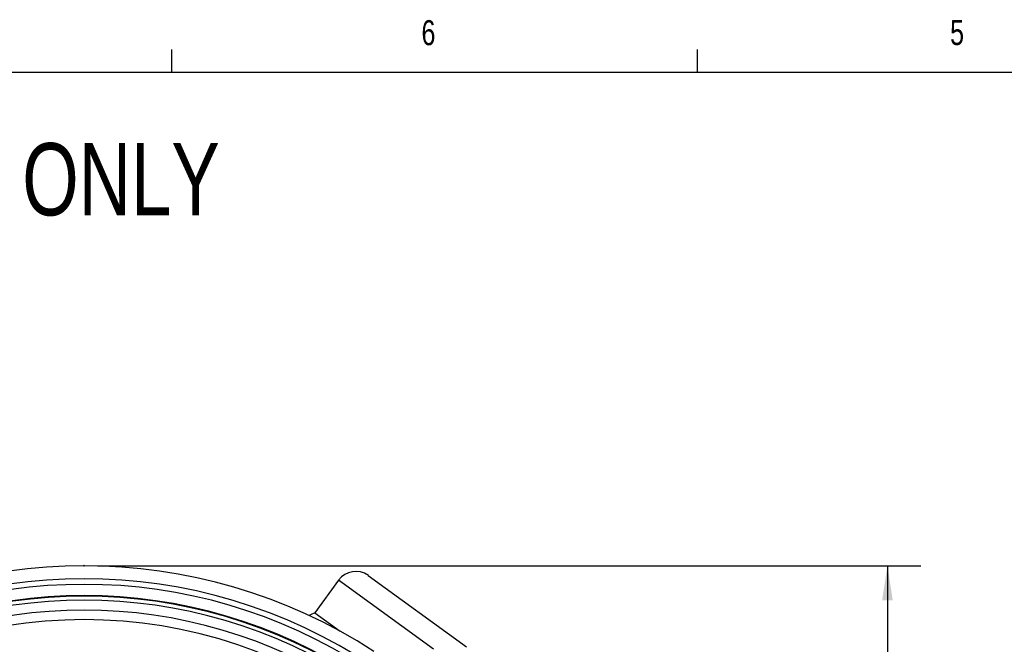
# Model space of a CAD drawing. Header units: inches. Extents: x 0.4 to 16.6, y 0.2 to 10.8.
# Tile 7 of 16: x 4 to 7.7, y 8.5 to 10.8. Entities that reach past the tile are written whole.
import ezdxf

# ---------------------------------------------------------------- set-up
doc = ezdxf.new("R2010")
doc.units = ezdxf.units.IN
doc.header["$MEASUREMENT"] = 0
doc.header["$PDSIZE"] = -1
doc.layers.add('BORDER', color=7, linetype='Continuous', lineweight=25)
doc.layers.add('SLD-0', color=7, linetype='Continuous', lineweight=25)
doc.styles.add('SLDTEXTSTYLE0', font='TXT', dxfattribs={"width": 0.75})
doc.dimstyles.new('SLDDIMSTYLE0', dxfattribs={"dimtxt": 0.145833, "dimasz": 0.13, "dimexe": 0, "dimexo": 0.0625, "dimgap": 0.036458, "dimtad": 0, "dimtih": 1, "dimtoh": 1, "dimdec": 1, "dimlfac": 1.5, "dimrnd": 1e-09, "dimzin": 12, "dimdsep": 46, "dimtxsty": 'SLDTEXTSTYLE0', "dimsah": 1, "dimcen": 0.09, "dimadec": 0, "dimazin": 3, "dimtfac": 1, "dimtdec": 1, "dimtofl": 0, "dimtmove": 0, "dimatfit": 3, "dimfxl": 0, "dimfrac": 2, "dimtolj": 1, "dimtzin": 12, "dimarcsym": 0})

# ---------------------------------------------------------------- blocks, each defined once
blk = doc.blocks.new('_D')
at = {"layer": 'SLD-0'}
for p, q in [((4.2852, 8.7932), (7.3689, 8.7932)), ((7.2439, 8.7932), (7.2439, 6.6986)), ((7.0822, 6.4373), (7.0379, 6.4373)), ((7.0379, 6.4373), (7.0379, 6.2056)), ((7.4055, 6.4373), (7.4498, 6.4373)), ((7.4498, 6.4373), (7.4498, 6.2056)), ((7.0379, 6.2056), (7.0822, 6.2056)), ((7.4498, 6.2056), (7.4055, 6.2056)), ((7.2439, 3.9019), (7.2439, 6.1761)), ((5.9137, 3.9019), (7.3689, 3.9019))]:
    blk.add_line(p, q, dxfattribs=at)
for points in [[(7.2439, 8.7932), (7.2239, 8.6632), (7.2639, 8.6632)], [(7.2439, 3.9019), (7.2639, 4.0319), (7.2239, 4.0319)]]:
    blk.add_solid(points, dxfattribs=at)
at = {"layer": 'SLD-0', "char_height": 0.14583, "attachment_point": 1, "style": 'SLDTEXTSTYLE0'}
for s, insert in [('7.3', (7.1092, 6.6549)), ('186', (7.0822, 6.3936))]:
    blk.add_mtext(s, dxfattribs=dict(at, insert=insert))

msp = doc.modelspace()

# ---------------------------------------------------------------- linework, layer by layer
at = {"color": 7, "linetype": 'Continuous', "lineweight": 25}
for p, q in [((5.2996, 8.7567), (5.6669, 8.4895)), ((5.1879, 8.7391), (5.0991, 8.617)), ((5.0991, 8.617), (5.1942, 8.5478))]:
    msp.add_line(p, q, dxfattribs=at)
at = {"color": 8, "linetype": 'Continuous', "lineweight": 25}
msp.add_line((5.5436, 8.4803), (5.1879, 8.7391), dxfattribs=at)
at = {"color": 7, "linetype": 'Continuous', "lineweight": 25}
for centre, radius, start, end in [((4.2352, 6.7965), 1.9967, 57.0827, 122.9173), ((4.2352, 6.7965), 1.9482, 56.3186, 123.6814), ((5.2526, 8.692), 0.08, 53.9664, 143.9664), ((4.2352, 6.7965), 1.9271, 56.9214, 123.0786), ((4.2352, 6.7965), 1.8849, 56.9214, 123.0786), ((4.2352, 6.7965), 1.8826, 56.9123, 123.0877), ((4.2352, 6.7965), 1.8676, 56.8366, 123.1634), ((4.2352, 6.7965), 1.8303, 56.8366, 123.1634), ((5.1253, 8.5414), 0.08, 109.1347, 125.7605), ((4.2352, 6.7965), 1.7948, 52.1172, 127.8828)]:
    msp.add_arc(centre, radius, start, end, dxfattribs=at)
at = {"layer": 'BORDER'}
for p, q in [((4.5635, 10.6421), (4.5635, 10.7269)), ((6.5323, 10.6421), (6.5323, 10.7269)), ((0.6263, 10.6421), (16.3763, 10.6421))]:
    msp.add_line(p, q, dxfattribs=at)
at = {"layer": 'SLD-0', "lineweight": 35}
msp.add_point((4.2352, 8.7932), dxfattribs=at)

# ---------------------------------------------------------------- texts
at = {"color": 7, "linetype": 'Continuous', "lineweight": 0, "char_height": 0.0937, "attachment_point": 1, "style": 'SLDTEXTSTYLE0'}
for s, insert in [('6', (5.4987, 10.8367)), ('5', (7.4787, 10.8373))]:
    msp.add_mtext(s, dxfattribs=dict(at, insert=insert))
at = {"layer": 'SLD-0', "insert": (0.6985, 10.3763), "char_height": 0.270833, "attachment_point": 1, "style": 'SLDTEXTSTYLE0'}
msp.add_mtext('NOTE: FOR REFERENCE ONLY', dxfattribs=at)

# ---------------------------------------------------------------- dimensions: what is measured, and where the dimension line sits
at = {"layer": 'SLD-0'}
dim = msp.add_linear_dim(base=(7.2439, 3.9019), p1=(4.2352, 8.7932), p2=(5.8637, 3.9019), angle=90, dimstyle='SLDDIMSTYLE0', dxfattribs=at)
dim.commit()
dim.dimension.update_dxf_attribs({"geometry": '_D', "text_midpoint": (7.2439, 6.4373), "dimtype": 160})

doc.saveas('drawing.dxf')
